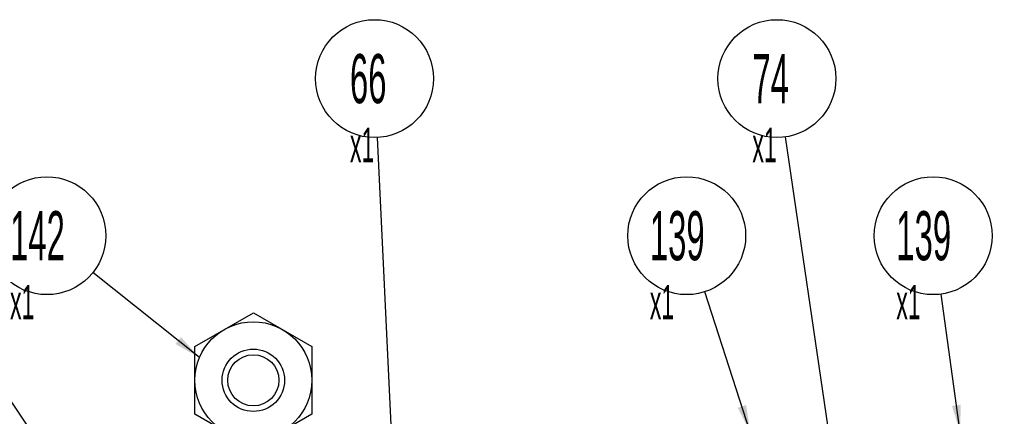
# Model space of a CAD drawing. Header units: millimetres. Extents: x 0 to 1678, y 0 to 1186.
# Tile 9 of 17: x 575 to 776, y 744 to 824. Entities that reach past the tile are written whole.
import ezdxf

# ---------------------------------------------------------------- set-up
doc = ezdxf.new("R2010")
doc.units = ezdxf.units.MM
doc.header["$LTSCALE"] = 92.51
doc.layers.get('0').update_dxf_attribs({"linetype": 'CONTINUOUS'})
doc.layers.add('7_ALL_FEATURES', color=7, linetype='CONTINUOUS')
doc.layers.add('ALL_AXIS', color=7, linetype='CONTINUOUS')
doc.styles.get("Standard").update_dxf_attribs({"font": 'txt', "width": 0.5})
doc.dimstyles.get("Standard").update_dxf_attribs({"dimtxt": 7, "dimasz": 5.52, "dimexe": 2, "dimexo": 1, "dimtad": 1, "dimdec": 3, "dimdsep": 46, "dimtxsty": 'Standard', "dimblk": '_FILLED', "dimblk1": '_FILLED', "dimblk2": '_FILLED', "dimcen": 0.09, "dimadec": 3, "dimazin": 2, "dimtol": 1, "dimtp": 0.05, "dimtm": 0.05, "dimtfac": 1, "dimtdec": 3, "dimtofl": 0, "dimtmove": 0, "dimatfit": 3, "dimldrblk": '_FILLED', "dimfxl": 0, "dimtolj": 1, "dimarcsym": 0})

# ---------------------------------------------------------------- blocks, each defined once
blk = doc.blocks.new('_FILLED')
at = {"color": 0, "linetype": 'ByBlock'}
blk.add_solid([(0, 0), (-1, 0.163), (-1, -0.163)], dxfattribs=at)
blk = doc.blocks.new('CUSTOM_BALLOON_BL3', base_point=(762.71, 777.7))
at = {"color": 2, "linetype": 'Continuous'}
blk.add_circle((761.31, 780.52), 12, dxfattribs=at)
at = {"color": 2, "linetype": 'Continuous', "insert": (753.81, 785.52), "char_height": 10, "width": 15, "attachment_point": 1, "line_spacing_factor": 0.9}
blk.add_mtext('139\\P\\H7.0;x1', dxfattribs=at)
blk = doc.blocks.new('CUSTOM_BALLOON_BL4', base_point=(582.3, 777.7))
at = {"color": 2, "linetype": 'Continuous'}
blk.add_circle((580.91, 780.52), 12, dxfattribs=at)
at = {"color": 2, "linetype": 'Continuous', "insert": (573.41, 785.52), "char_height": 10, "width": 15, "attachment_point": 1, "line_spacing_factor": 0.9}
blk.add_mtext('142\\P\\H7.0;x1', dxfattribs=at)
blk = doc.blocks.new('CUSTOM_BALLOON_BL7', base_point=(712.54, 777.7))
at = {"color": 2, "linetype": 'Continuous'}
blk.add_circle((711.14, 780.52), 12, dxfattribs=at)
at = {"color": 2, "linetype": 'Continuous', "insert": (703.64, 785.52), "char_height": 10, "width": 15, "attachment_point": 1, "line_spacing_factor": 0.9}
blk.add_mtext('139\\P\\H7.0;x1', dxfattribs=at)
blk = doc.blocks.new('CUSTOM_BALLOON_BL16', base_point=(648.99, 809.67))
at = {"color": 2, "linetype": 'Continuous'}
blk.add_circle((647.6, 812.49), 12, dxfattribs=at)
at = {"color": 2, "linetype": 'Continuous', "insert": (642.6, 817.49), "char_height": 10, "width": 10, "attachment_point": 1, "line_spacing_factor": 0.9}
blk.add_mtext('66\\P\\H7.0;x1', dxfattribs=at)
blk = doc.blocks.new('CUSTOM_BALLOON_BL17', base_point=(730.9, 809.67))
at = {"color": 2, "linetype": 'Continuous'}
blk.add_circle((729.51, 812.49), 12, dxfattribs=at)
at = {"color": 2, "linetype": 'Continuous', "insert": (724.51, 817.49), "char_height": 10, "width": 10, "attachment_point": 1, "line_spacing_factor": 0.9}
blk.add_mtext('74\\P\\H7.0;x1', dxfattribs=at)

msp = doc.modelspace()

# ---------------------------------------------------------------- linework, layer by layer
at = {"color": 7, "linetype": 'Continuous'}
for p, q in [((611.02, 757.97), (622.93, 764.84)), ((622.93, 764.84), (634.84, 757.97)), ((611.02, 744.22), (611.02, 757.97)), ((634.84, 757.97), (634.84, 744.22)), ((622.93, 737.34), (611.02, 744.22)), ((634.84, 744.22), (622.93, 737.34))]:
    msp.add_line(p, q, dxfattribs=at)
at = {"layer": '7_ALL_FEATURES', "color": 7, "linetype": 'Continuous'}
for radius in [6.35, 5.21]:
    msp.add_circle((622.93, 751.09), radius, dxfattribs=at)
at = {"layer": 'ALL_AXIS', "color": 7, "linetype": 'Continuous'}
msp.add_circle((622.93, 751.09), 11.91, dxfattribs=at)

# ---------------------------------------------------------------- block references
at = {"color": 2, "linetype": 'Continuous'}
for name, p in [('CUSTOM_BALLOON_BL16', (648.99, 809.67)), ('CUSTOM_BALLOON_BL17', (730.9, 809.67)), ('CUSTOM_BALLOON_BL4', (582.3, 777.7)), ('CUSTOM_BALLOON_BL7', (712.54, 777.7)), ('CUSTOM_BALLOON_BL3', (762.71, 777.7))]:
    msp.add_blockref(name, p, dxfattribs=at)

# ---------------------------------------------------------------- leaders
for points in [[(595.79, 670.13), (555.34, 701.55), (525.55, 800.99)], [(654.87, 661.78), (648.18, 800.5)], [(752.23, 657.54), (731.25, 800.61)], [(611.96, 755.72), (590.29, 773.03)], [(606.88, 696.94), (557.85, 770.53)], [(724.08, 740.52), (714.84, 769.1)], [(766.79, 740.52), (762.94, 768.63)]]:
    msp.add_leader(points, dimstyle='Standard', override={"dimtad": 0}, dxfattribs=at)

doc.saveas('drawing.dxf')
